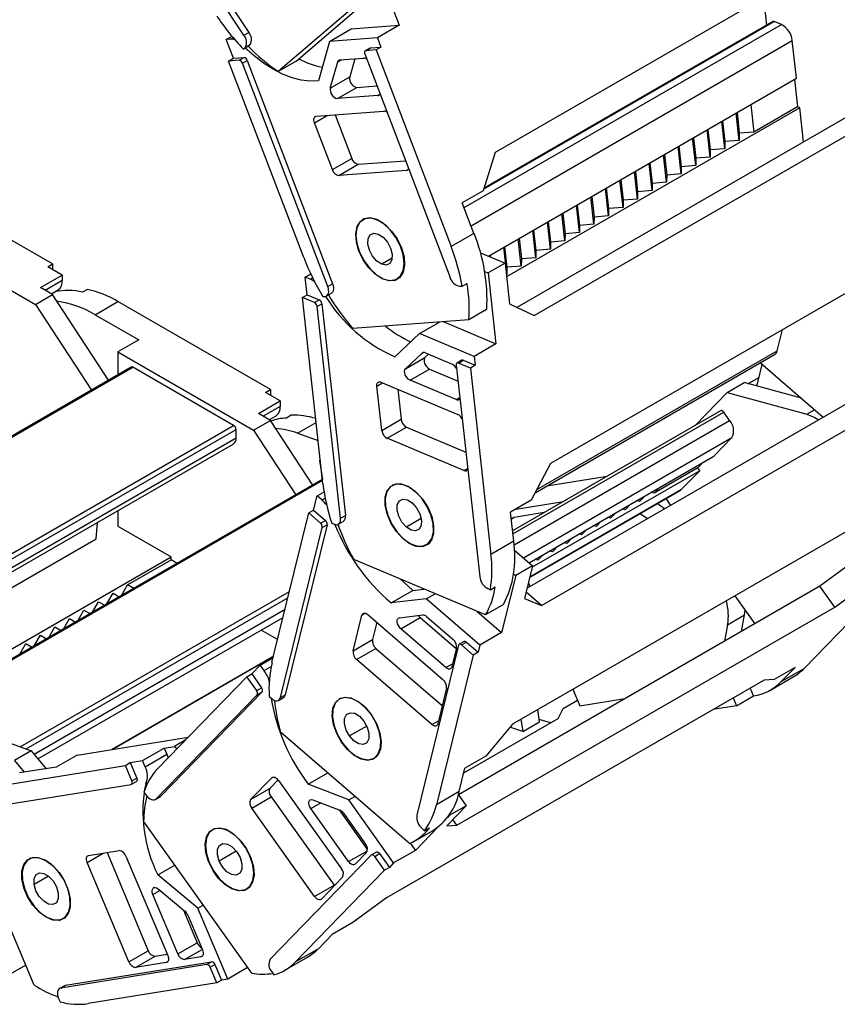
# Model space of a CAD drawing. Header units: millimetres. Extents: x 0 to 1537, y 0 to 1187.
# Tile 11 of 14: x 1322 to 1442, y 787 to 931. Entities that reach past the tile are written whole.
import ezdxf

# ---------------------------------------------------------------- set-up
doc = ezdxf.new("R2010")
doc.units = ezdxf.units.MM
doc.header["$LTSCALE"] = 5.5

msp = doc.modelspace()

# ---------------------------------------------------------------- linework, layer by layer
for p, q in [((1355.07, 928.39), (1335.34, 958.09)), ((1336.05, 958.5), (1355.78, 928.79)), ((1446.9, 943.08), (1391.75, 911.24)), ((1373.57, 940.8), (1377.74, 929.86)), ((1362.7, 924.62), (1374.87, 935.07)), ((1431.42, 929.88), (1430.98, 933.88)), ((1372.26, 933.56), (1360.08, 923.11)), ((1367.54, 927.49), (1370.73, 929.33)), ((1370.73, 929.33), (1377.74, 929.86)), ((1377.74, 929.86), (1374.56, 928.02)), ((1387.22, 903.2), (1433.55, 929.95)), ((1390.07, 905.89), (1432.5, 930.39)), ((1432.3, 930.39), (1390.11, 906.04)), ((1433.55, 929.95), (1432.5, 930.39)), ((1352.49, 927.76), (1353.31, 928.24)), ((1353.11, 927.81), (1353.49, 928.03)), ((1355.07, 928.39), (1355.78, 928.79)), ((1374.56, 928.02), (1367.54, 927.49)), ((1374.56, 928.02), (1375.08, 926.65)), ((1353.11, 927.81), (1352.49, 927.76)), ((1353.54, 925.03), (1352.49, 927.76)), ((1355.7, 926.78), (1354.99, 926.37)), ((1354.99, 926.37), (1355.23, 926.57)), ((1355.23, 926.57), (1355.94, 926.98)), ((1355.94, 926.98), (1355.7, 926.78)), ((1367.54, 927.49), (1365.94, 921.75)), ((1373.47, 926.51), (1372.76, 926.1)), ((1372.84, 926.13), (1373.54, 926.54)), ((1373.54, 926.54), (1375.08, 926.65)), ((1375.08, 926.65), (1374.38, 926.24)), ((1388.23, 900.55), (1435.14, 927.63)), ((1435.75, 922.1), (1435.14, 927.63)), ((1352.83, 924.62), (1353.54, 925.03)), ((1353.54, 925.03), (1355.08, 925.14)), ((1354.37, 924.74), (1355.08, 925.14)), ((1369.09, 924.79), (1372.53, 925.05)), ((1372.7, 925.65), (1385.16, 893.01)), ((1374.38, 926.24), (1372.84, 926.13)), ((1374.38, 926.24), (1385.33, 897.52)), ((1354.37, 924.74), (1352.83, 924.62)), ((1363.79, 895.9), (1352.83, 924.62)), ((1354.85, 924.3), (1355.56, 924.71)), ((1367.31, 891.66), (1354.85, 924.3)), ((1355.56, 924.71), (1368.01, 892.07)), ((1362.7, 924.62), (1360.08, 923.11)), ((1367.68, 920.66), (1368.76, 924.49)), ((1368.76, 924.49), (1369.3, 924.81)), ((1371.26, 924.96), (1370.51, 922.29)), ((1367.68, 920.66), (1370.51, 922.29)), ((1368.71, 919.14), (1371.54, 920.77)), ((1371.54, 920.77), (1374.48, 920.99)), ((1390.76, 896.13), (1435.75, 922.1)), ((1435.44, 921.92), (1435.88, 917.93)), ((1374.61, 919.58), (1368.71, 919.14)), ((1374.61, 919.58), (1374.88, 919.74)), ((1449.93, 920.39), (1394.92, 888.63)), ((1397.44, 887.43), (1452.59, 919.27)), ((1429.07, 918.24), (1429.51, 914.25)), ((1435.88, 917.93), (1429.51, 914.25)), ((1436.23, 917.78), (1435.88, 917.93)), ((1365.37, 915.6), (1367.24, 916.68)), ((1365.63, 916.56), (1375.48, 917.3)), ((1368.37, 916.77), (1370.8, 910.4)), ((1436.23, 917.78), (1393.43, 893.07)), ((1427.39, 913.03), (1426.95, 917.02)), ((1427.07, 917.09), (1427.4, 914.08)), ((1436.78, 912.8), (1436.23, 917.78)), ((1367.98, 908.76), (1365.37, 915.6)), ((1425.27, 911.8), (1424.83, 915.8)), ((1424.95, 915.86), (1425.28, 912.86)), ((1423.15, 910.58), (1422.71, 914.57)), ((1422.83, 914.64), (1423.16, 911.63)), ((1427.4, 914.08), (1427.39, 913.03)), ((1429.51, 914.25), (1427.4, 914.08)), ((1418.91, 908.13), (1418.47, 912.12)), ((1418.59, 912.19), (1418.92, 909.18)), ((1421.03, 909.35), (1420.59, 913.35)), ((1420.71, 913.41), (1421.04, 910.41)), ((1425.28, 912.86), (1425.27, 911.8)), ((1427.39, 913.03), (1425.28, 912.86)), ((1391.75, 911.24), (1389.99, 905.67)), ((1416.79, 906.9), (1416.35, 910.9)), ((1416.46, 910.97), (1416.8, 907.96)), ((1423.16, 911.63), (1423.15, 910.58)), ((1425.27, 911.8), (1423.16, 911.63)), ((1367.98, 908.76), (1370.8, 910.4)), ((1368.94, 907.9), (1371.77, 909.53)), ((1371.77, 909.53), (1378.66, 910.05)), ((1414.67, 905.68), (1414.22, 909.67)), ((1414.34, 909.74), (1414.67, 906.73)), ((1418.92, 909.18), (1418.91, 908.13)), ((1421.03, 909.35), (1418.92, 909.18)), ((1421.04, 910.41), (1421.03, 909.35)), ((1423.15, 910.58), (1421.04, 910.41)), ((1327.12, 894.98), (1304.84, 907.84)), ((1378.79, 908.64), (1368.94, 907.9)), ((1378.79, 908.64), (1379.06, 908.8)), ((1412.54, 904.45), (1412.1, 908.45)), ((1412.22, 908.52), (1412.55, 905.51)), ((1416.8, 907.96), (1416.79, 906.9)), ((1418.91, 908.13), (1416.8, 907.96)), ((1410.42, 903.23), (1409.98, 907.22)), ((1410.1, 907.29), (1410.43, 904.28)), ((1416.79, 906.9), (1414.67, 906.73)), ((1414.67, 906.73), (1414.67, 905.68)), ((1389.99, 905.67), (1386.95, 903.91)), ((1408.3, 902.01), (1407.86, 906)), ((1407.98, 906.07), (1408.31, 903.06)), ((1412.55, 905.51), (1412.54, 904.45)), ((1414.67, 905.68), (1412.55, 905.51)), ((1388.66, 899.44), (1386.95, 903.91)), ((1404.06, 899.56), (1403.62, 903.55)), ((1403.74, 903.62), (1404.07, 900.61)), ((1406.18, 900.78), (1405.74, 904.77)), ((1405.86, 904.84), (1406.19, 901.83)), ((1410.43, 904.28), (1410.42, 903.23)), ((1412.54, 904.45), (1410.43, 904.28)), ((1401.94, 898.33), (1401.5, 902.32)), ((1401.61, 902.39), (1401.95, 899.39)), ((1408.3, 902.01), (1406.19, 901.83)), ((1408.31, 903.06), (1408.3, 902.01)), ((1410.42, 903.23), (1408.31, 903.06)), ((1372.58, 901.55), (1372.44, 901.46)), ((1374.46, 901.45), (1374.48, 901.46)), ((1399.82, 897.11), (1399.37, 901.1)), ((1399.49, 901.17), (1399.83, 898.16)), ((1404.07, 900.61), (1404.06, 899.56)), ((1406.18, 900.78), (1404.07, 900.61)), ((1406.19, 901.83), (1406.18, 900.78)), ((1304.84, 900.49), (1324.64, 889.06)), ((1388.66, 899.44), (1385.33, 897.52)), ((1397.69, 895.88), (1397.25, 899.88)), ((1397.37, 899.94), (1397.7, 896.94)), ((1401.95, 899.39), (1401.94, 898.33)), ((1404.06, 899.56), (1401.95, 899.39)), ((1395.57, 894.66), (1395.13, 898.65)), ((1395.25, 898.72), (1395.58, 895.71)), ((1399.83, 898.16), (1399.82, 897.11)), ((1454.98, 897.67), (1399.82, 865.83)), ((1401.94, 898.33), (1399.83, 898.16)), ((1371.87, 896.87), (1371.85, 896.86)), ((1389.59, 896.62), (1393.2, 895.1)), ((1391.01, 896.27), (1391.04, 896.01)), ((1393.45, 893.43), (1393.01, 897.43)), ((1393.13, 897.49), (1393.46, 894.49)), ((1397.7, 896.94), (1397.69, 895.88)), ((1399.82, 897.11), (1397.7, 896.94)), ((1326.41, 894.57), (1327.12, 894.98)), ((1327.12, 894.98), (1327.12, 894.17)), ((1376.72, 895.82), (1375.18, 894.93)), ((1393.2, 895.1), (1390.73, 893.67)), ((1390.9, 896.07), (1390.89, 896.2)), ((1393.2, 895.1), (1393.86, 889.14)), ((1395.58, 895.71), (1395.57, 894.66)), ((1397.69, 895.88), (1395.58, 895.71)), ((1325.35, 891.51), (1328.53, 893.35)), ((1328.53, 893.35), (1326.41, 894.57)), ((1328.53, 893.35), (1328.53, 892.53)), ((1364.03, 893.06), (1364.81, 893.51)), ((1390.21, 893.89), (1390.73, 893.67)), ((1390.73, 893.67), (1391.87, 883.3)), ((1393.45, 893.43), (1393.39, 893.43)), ((1393.46, 894.49), (1393.45, 893.43)), ((1395.57, 894.66), (1393.46, 894.49)), ((1328.53, 892.53), (1326.06, 891.1)), ((1364.31, 890.47), (1364.03, 893.06)), ((1364.73, 892.77), (1364.03, 893.06)), ((1364.73, 892.77), (1365.07, 892.96)), ((1367.31, 891.66), (1368.01, 892.07)), ((1377.43, 892.8), (1377.92, 893.08)), ((1386.93, 891.74), (1387.64, 892.14)), ((1324.64, 889.06), (1327.12, 890.49)), ((1327.12, 890.49), (1325.35, 891.51)), ((1326.95, 890.59), (1327.95, 891.17)), ((1326.95, 890.59), (1327.47, 890.89)), ((1335.28, 877.98), (1327.12, 890.49)), ((1332.21, 891.25), (1331.5, 890.84)), ((1363.61, 890.06), (1364.31, 890.47)), ((1364.31, 890.47), (1366.06, 889.73)), ((1367.13, 890.3), (1367.84, 890.7)), ((1386.6, 891.71), (1386.93, 891.74)), ((1324.64, 889.06), (1332.8, 876.55)), ((1333.34, 887.55), (1336.66, 889.47)), ((1358.94, 876.61), (1336.66, 889.47)), ((1365.36, 889.32), (1363.61, 890.06)), ((1366.61, 862.84), (1363.61, 890.06)), ((1365.36, 889.32), (1366.06, 889.73)), ((1365.76, 888.74), (1366.46, 889.15)), ((1366.46, 889.15), (1369.88, 858.22)), ((1366.58, 890.2), (1366.9, 890.23)), ((1393.86, 889.14), (1397.44, 887.43)), ((1369.17, 857.81), (1365.76, 888.74)), ((1390.51, 888.33), (1387.9, 886.82)), ((1333.34, 887.55), (1339.7, 883.88)), ((1387.9, 886.82), (1370.99, 885.54)), ((1380.7, 884.82), (1383.61, 886.49)), ((1384.17, 886.54), (1391.87, 883.3)), ((1380.7, 884.82), (1377.08, 881.41)), ((1388.69, 881.46), (1380.7, 884.82)), ((1432.93, 882.27), (1433.7, 885.38)), ((1339.7, 883.88), (1336.66, 882.12)), ((1391.87, 883.3), (1388.69, 881.46)), ((1336.66, 882.12), (1336.66, 878.78)), ((1336.66, 882.12), (1356.46, 870.69)), ((1378.67, 879.66), (1381.09, 881.94)), ((1381.09, 881.94), (1381.23, 882.02)), ((1381.56, 881.99), (1385.47, 880.34)), ((1397.84, 862.01), (1432.93, 882.27)), ((1378.67, 879.66), (1381.5, 881.3)), ((1382.03, 881.79), (1381.5, 881.3)), ((1386.88, 880.9), (1386.17, 880.5)), ((1386.38, 880.5), (1387.08, 880.9)), ((1388.13, 879.76), (1386.38, 880.5)), ((1387.08, 880.9), (1388.83, 880.17)), ((1388.69, 881.46), (1388.83, 880.17)), ((1397.6, 861.54), (1432.56, 881.72)), ((1430.48, 880.52), (1439.66, 872.58)), ((1338.6, 879.9), (1278.04, 844.94)), ((1278.18, 844.85), (1338.85, 879.88)), ((1353.56, 871.39), (1338.85, 879.88)), ((1379.33, 877.98), (1382.16, 879.61)), ((1382.16, 879.61), (1386.33, 877.86)), ((1386.07, 880.21), (1389.49, 849.27)), ((1388.83, 880.17), (1388.13, 879.76)), ((1388.13, 879.76), (1391.13, 852.54)), ((1451.07, 879.17), (1396.42, 847.62)), ((1430.09, 877.67), (1430.73, 880.3)), ((1374.47, 877.14), (1375.3, 877.61)), ((1375.08, 877.71), (1386.29, 873)), ((1386.05, 875.16), (1379.33, 877.98)), ((1425.64, 876.2), (1428.11, 877.63)), ((1436.47, 875.34), (1428.11, 877.63)), ((1428.66, 877.48), (1430.27, 878.4)), ((1429.98, 877.19), (1430.09, 877.67)), ((1430.27, 878.4), (1430.27, 878.4)), ((1358.23, 876.2), (1358.94, 876.61)), ((1360.35, 874.98), (1358.23, 876.2)), ((1358.94, 876.61), (1358.94, 875.8)), ((1375.19, 870.65), (1374.47, 877.14)), ((1377.53, 876.68), (1378.01, 872.29)), ((1398.53, 845.08), (1453.68, 876.92)), ((1420.95, 871.37), (1425.64, 876.2)), ((1425.64, 876.2), (1437.27, 873.02)), ((1357.17, 873.14), (1360.35, 874.98)), ((1360.35, 874.98), (1360.35, 874.16)), ((1386.05, 875.16), (1386.6, 875.48)), ((1360.35, 874.16), (1357.87, 872.73)), ((1424.68, 873.52), (1394.29, 855.98)), ((1394.34, 855.52), (1425.13, 873.3)), ((1425.99, 872.09), (1425.13, 873.3)), ((1437.27, 873.02), (1438.4, 873.67)), ((1356.46, 870.69), (1358.94, 872.12)), ((1358.94, 872.12), (1357.17, 873.14)), ((1358.77, 872.22), (1359.77, 872.8)), ((1365.11, 862.65), (1358.94, 872.12)), ((1361.96, 872.87), (1361.26, 872.46)), ((1362.88, 870.25), (1365.62, 871.82)), ((1375.19, 870.65), (1378.01, 872.29)), ((1394.51, 853.91), (1425.99, 872.09)), ((1292.89, 836.36), (1353.56, 871.39)), ((1293.6, 835.96), (1353.92, 870.78)), ((1353.92, 869.55), (1353.92, 870.78)), ((1356.46, 870.69), (1362.64, 861.22)), ((1375.98, 869.5), (1378.81, 871.13)), ((1378.81, 871.13), (1387.48, 867.49)), ((1294.66, 835.34), (1353.92, 869.55)), ((1362.88, 870.25), (1365.91, 869.17)), ((1387.19, 864.79), (1375.98, 869.5)), ((1395.87, 852.04), (1426.32, 869.62)), ((1423.68, 866.9), (1426.32, 869.62)), ((1295.11, 834.93), (1353.5, 868.63)), ((1366.22, 866.35), (1366.09, 866.27)), ((1366.09, 866.27), (1366.52, 863.46)), ((1366.09, 866.27), (1366.24, 866.22)), ((1396.7, 851.32), (1423.68, 866.9)), ((1422.14, 866.01), (1421.33, 865.17)), ((1387.19, 864.79), (1387.74, 865.11)), ((1399.82, 865.83), (1397.03, 860.45)), ((1421.62, 864.77), (1397.17, 850.66)), ((1421.33, 865.17), (1414.97, 861.5)), ((1418.98, 862.05), (1421.62, 864.77)), ((1421.62, 864.77), (1421.33, 865.17)), ((1366.54, 863.48), (1307.85, 829.6)), ((1307.96, 829.56), (1366.55, 863.38)), ((1408.09, 863.94), (1399.3, 862.52)), ((1376.84, 862.69), (1376.71, 862.61)), ((1380.06, 861.75), (1380.08, 861.76)), ((1396.82, 849.26), (1418.98, 862.05)), ((1396.82, 849.22), (1418.83, 861.93)), ((1415.77, 862.33), (1414.97, 861.5)), ((1418.83, 861.93), (1418.98, 862.05)), ((1365.24, 859), (1365.75, 861.08)), ((1365.75, 861.08), (1366.77, 861.66)), ((1366.44, 860.49), (1365.75, 861.08)), ((1366.44, 860.49), (1366.93, 860.77)), ((1397.03, 860.45), (1393.99, 858.69)), ((1394.77, 859.14), (1401.72, 860.27)), ((1412.84, 860.28), (1412.43, 860.4)), ((1412.84, 860.28), (1413.65, 861.11)), ((1414.97, 861.5), (1414.55, 861.63)), ((1416.66, 860.68), (1417.36, 859.7)), ((1336.66, 858.91), (1336.66, 856.65)), ((1364.54, 858.59), (1365.24, 859)), ((1365.24, 859), (1366.96, 857.51)), ((1375.71, 859.74), (1375.69, 859.73)), ((1449.42, 859.57), (1394.26, 827.73)), ((1410.72, 859.05), (1410.31, 859.18)), ((1410.72, 859.05), (1411.53, 859.88)), ((1416.48, 859.2), (1415.41, 859.96)), ((1359.16, 836.73), (1364.54, 858.59)), ((1366.25, 857.11), (1364.54, 858.59)), ((1366.25, 857.11), (1366.96, 857.51)), ((1369.17, 857.81), (1369.88, 858.22)), ((1380.96, 857.77), (1378.78, 856.51)), ((1394.46, 854.46), (1393.99, 858.69)), ((1394.1, 857.69), (1394.53, 857.94)), ((1394.47, 857.92), (1394.1, 857.7)), ((1398.93, 858.65), (1394.53, 857.94)), ((1406.48, 856.6), (1407.29, 857.43)), ((1408.6, 857.83), (1408.19, 857.96)), ((1408.6, 857.83), (1409.41, 858.66)), ((1412.94, 858.53), (1414, 857.77)), ((1333.48, 854.81), (1333.67, 857.19)), ((1336.66, 856.65), (1344.44, 852.16)), ((1360.4, 831.62), (1366.51, 856.46)), ((1367.22, 856.87), (1361.11, 832.03)), ((1366.51, 856.46), (1367.22, 856.87)), ((1367.89, 857.11), (1368.26, 856.95)), ((1368.87, 856.95), (1369.58, 857.36)), ((1404.36, 855.38), (1405.17, 856.21)), ((1406.48, 856.6), (1406.07, 856.73)), ((1296.18, 833.28), (1333.48, 854.81)), ((1402.24, 854.15), (1403.04, 854.99)), ((1404.36, 855.38), (1403.95, 855.51)), ((1381.71, 853.95), (1382.19, 854.23)), ((1394.46, 854.46), (1391.13, 852.54)), ((1394.56, 853.17), (1397.22, 850.87)), ((1400.12, 852.93), (1399.7, 853.06)), ((1400.12, 852.93), (1400.92, 853.76)), ((1402.24, 854.15), (1401.83, 854.28)), ((1306.31, 830.14), (1344.44, 852.16)), ((1338.08, 848.07), (1344.44, 851.75)), ((1344.44, 851.75), (1344.44, 852.16)), ((1345.33, 851.23), (1344.44, 851.75)), ((1390.35, 843.69), (1371.1, 851.77)), ((1397.99, 851.7), (1397.58, 851.83)), ((1397.99, 851.7), (1398.8, 852.54)), ((1397.22, 850.87), (1394.75, 849.44)), ((1397.22, 850.87), (1396.04, 846.08)), ((1444.02, 851.47), (1439.14, 847.89)), ((1394.75, 849.44), (1392.7, 841.12)), ((1394.44, 849.71), (1394.75, 849.44)), ((1436.85, 835.87), (1449.84, 849.26)), ((1337.18, 846.53), (1338.08, 848.07)), ((1338.97, 847.56), (1338.08, 848.07)), ((1379.74, 847.27), (1381.35, 847.46)), ((1439.14, 847.89), (1386.38, 817.43)), ((1390.68, 847.54), (1391.06, 847.38)), ((1391.06, 847.38), (1391.77, 847.79)), ((1396.6, 848.33), (1396.8, 847.84)), ((1441.33, 844.82), (1439.14, 847.89)), ((1441.33, 844.82), (1446.2, 848.4)), ((1322.4, 824.43), (1361.72, 847.13)), ((1323.26, 824.13), (1361.49, 846.2)), ((1335.06, 845.3), (1335.95, 846.85)), ((1335.95, 846.85), (1336.85, 846.33)), ((1376.56, 845.44), (1379.74, 847.27)), ((1381.69, 846.04), (1376.56, 845.44)), ((1381.69, 846.04), (1382.98, 846.78)), ((1389.52, 839.28), (1381.69, 846.04)), ((1396.04, 846.08), (1398.53, 845.08)), ((1398.53, 845.08), (1396.27, 847.02)), ((1426.76, 846.48), (1429.66, 842.41)), ((1324.43, 823.36), (1361.08, 844.52)), ((1332.94, 844.08), (1333.83, 845.63)), ((1333.83, 845.63), (1334.73, 845.11)), ((1386.17, 812.98), (1441.33, 844.82)), ((1392.96, 845.2), (1390.35, 843.69)), ((1324.99, 822.68), (1360.79, 843.34)), ((1328.7, 841.63), (1329.59, 843.18)), ((1329.59, 843.18), (1330.48, 842.66)), ((1330.82, 842.85), (1331.71, 844.4)), ((1331.71, 844.4), (1332.61, 843.89)), ((1371.01, 838.45), (1372.29, 843.65)), ((1372.29, 843.65), (1372.8, 843.95)), ((1373.14, 843.75), (1384.12, 834.26)), ((1377.78, 843.29), (1381.21, 843.69)), ((1377.97, 841.68), (1380.8, 843.32)), ((1380.8, 843.32), (1386.06, 838.77)), ((1381.74, 843.48), (1385.57, 840.16)), ((1389.14, 844.19), (1392.7, 841.12)), ((1425.7, 842.27), (1428.17, 843.7)), ((1427.7, 841.28), (1428.17, 843.7)), ((1428.17, 843.7), (1428.26, 844.37)), ((1326.58, 840.4), (1327.47, 841.95)), ((1327.47, 841.95), (1328.36, 841.44)), ((1374.46, 842.62), (1373.84, 840.08)), ((1384.55, 836), (1377.97, 841.68)), ((1425.7, 842.27), (1425.22, 839.85)), ((1324.45, 839.18), (1325.35, 840.73)), ((1325.35, 840.73), (1326.24, 840.21)), ((1359.99, 840.08), (1357.56, 841.48)), ((1392.7, 841.12), (1389.52, 839.28)), ((1322.33, 837.95), (1323.23, 839.5)), ((1323.23, 839.5), (1324.12, 838.99)), ((1371.01, 838.45), (1373.84, 840.08)), ((1371.52, 837.16), (1374.35, 838.79)), ((1374.35, 838.79), (1384.02, 830.44)), ((1386.41, 839.26), (1380.3, 814.42)), ((1386.09, 838.88), (1385.41, 836.1)), ((1387.21, 839.81), (1386.5, 839.4)), ((1386.84, 839.31), (1387.55, 839.72)), ((1388.55, 837.83), (1386.84, 839.31)), ((1387.55, 839.72), (1389.26, 838.24)), ((1389.52, 839.28), (1389.26, 838.24)), ((1359.4, 837.67), (1335.78, 824.04)), ((1335.81, 824.04), (1359.39, 837.65)), ((1357.43, 836.36), (1359.34, 837.46)), ((1388.55, 837.83), (1383.18, 815.97)), ((1389.26, 838.24), (1388.55, 837.83)), ((1356.2, 835.08), (1357.43, 836.36)), ((1358.01, 835.55), (1357.43, 836.36)), ((1358.01, 835.55), (1359.03, 836.14)), ((1382.5, 827.67), (1371.52, 837.16)), ((1384.55, 836), (1385.52, 836.56)), ((1435.55, 836.03), (1432.51, 834.28)), ((1435.55, 836.03), (1433.53, 833.95)), ((1433.53, 833.95), (1436.85, 835.87)), ((1342.5, 821.28), (1355.49, 834.67)), ((1355.49, 834.67), (1356.2, 835.08)), ((1356.93, 832.65), (1355.49, 834.67)), ((1356.2, 835.08), (1357.63, 833.06)), ((1431.96, 832.72), (1435.29, 834.64)), ((1356.93, 832.65), (1357.63, 833.06)), ((1431.02, 834.18), (1375.86, 802.34)), ((1384.64, 832.98), (1383.36, 827.77)), ((1429.49, 831.85), (1429, 833.02)), ((1432.51, 834.28), (1431.02, 834.18)), ((1342.24, 816.81), (1357.01, 832.04)), ((1357.71, 832.45), (1342.95, 817.22)), ((1357.01, 832.04), (1357.71, 832.45)), ((1358.75, 831.78), (1359.12, 831.47)), ((1360.12, 831.21), (1360.83, 831.62)), ((1360.4, 831.62), (1361.11, 832.03)), ((1369.19, 831.52), (1369.03, 831.42)), ((1403.11, 832.83), (1404.12, 830.41)), ((1426.52, 831.59), (1427.01, 830.43)), ((1427.01, 830.43), (1429.49, 831.85)), ((1304.58, 830.76), (1324.02, 823.86)), ((1368.1, 830.06), (1368.07, 830.05)), ((1386.39, 817.45), (1410.67, 831.47)), ((1401.68, 830.02), (1403.78, 831.23)), ((1404.12, 830.41), (1410.67, 831.47)), ((1410.68, 831.45), (1410.67, 831.47)), ((1427.01, 830.43), (1423.53, 829.86)), ((1373.59, 829.22), (1373.6, 829.23)), ((1398.24, 828.06), (1397.97, 829.87)), ((1400.94, 828.57), (1401.68, 830.02)), ((1372.99, 827.46), (1370.48, 826.01)), ((1382.5, 827.67), (1383.47, 828.23)), ((1387.18, 820.63), (1400.94, 828.57)), ((1394.26, 827.73), (1390.38, 823.04)), ((1395.77, 826.64), (1393.91, 827.3)), ((1395.5, 828.44), (1395.77, 826.64)), ((1395.77, 826.64), (1398.24, 828.06)), ((1330.71, 823.22), (1346.92, 825.84)), ((1379.26, 810.28), (1360.41, 826.57)), ((1343.43, 824.25), (1344.91, 824.49)), ((1346.5, 825.4), (1344.91, 824.49)), ((1344.91, 824.49), (1345.33, 824.19)), ((1324.02, 823.86), (1321.54, 822.43)), ((1324.02, 823.86), (1326.19, 821.23)), ((1330.71, 823.22), (1327.67, 821.46)), ((1340.24, 822.41), (1343.43, 824.25)), ((1340.62, 821.5), (1343.81, 823.34)), ((1343.43, 824.25), (1343.81, 823.34)), ((1374.03, 822.76), (1374.49, 823.03)), ((1390.38, 823.04), (1387.34, 821.29)), ((1318.99, 818.68), (1337.75, 821.71)), ((1321.54, 822.43), (1322.97, 820.7)), ((1327.67, 821.46), (1322.31, 820.6)), ((1337.75, 821.71), (1338.46, 822.12)), ((1338.7, 819.44), (1337.75, 821.71)), ((1338.46, 822.12), (1340.24, 822.41)), ((1338.46, 822.12), (1339.41, 819.85)), ((1340.62, 821.5), (1340.24, 822.41)), ((1359.13, 819.9), (1359.29, 820)), ((1364.46, 818.95), (1367.32, 820.6)), ((1386.5, 817.89), (1387.34, 821.29)), ((1317.27, 815.49), (1338.59, 818.94)), ((1338.65, 818.96), (1339.36, 819.37)), ((1338.7, 819.44), (1339.41, 819.85)), ((1340.72, 819.01), (1341.04, 819.2)), ((1356.04, 816.71), (1359.13, 819.9)), ((1360.07, 819.59), (1358.86, 818.35)), ((1360.11, 819.52), (1369.31, 806.6)), ((1370.37, 816.66), (1364.46, 818.95)), ((1340.46, 817.82), (1340.76, 817.39)), ((1342.13, 816.73), (1342.84, 817.13)), ((1342.24, 816.81), (1342.95, 817.22)), ((1342.95, 817.22), (1342.84, 817.13)), ((1356.04, 816.71), (1358.86, 818.35)), ((1356.2, 815.48), (1359.03, 817.11)), ((1359.03, 817.11), (1368.22, 804.19)), ((1370.37, 816.66), (1371.28, 817.18)), ((1386.5, 817.89), (1383.18, 815.97)), ((1386.38, 817.42), (1387.52, 815.82)), ((1364.83, 815.4), (1366.29, 816.25)), ((1365.13, 816.7), (1369.08, 815.17)), ((1376.92, 807.45), (1370.37, 816.66)), ((1387.52, 815.82), (1384.68, 812.88)), ((1387.52, 815.82), (1385.05, 814.39)), ((1324.45, 789.58), (1313.98, 814.51)), ((1365.39, 802.56), (1356.2, 815.48)), ((1370.34, 807.66), (1364.83, 815.4)), ((1368.95, 815.22), (1373.11, 809.38)), ((1369.6, 814.72), (1372.81, 810.21)), ((1385.05, 814.39), (1384.79, 814.12)), ((1385.02, 814.44), (1385.05, 814.39)), ((1356.2, 791.35), (1340.42, 813.54)), ((1384.68, 812.88), (1386.17, 812.98)), ((1386.17, 812.98), (1385.58, 813.81)), ((1350.17, 812.09), (1350.07, 812.03)), ((1350.7, 812.45), (1350.48, 812.32)), ((1379.98, 810.64), (1382.59, 812.16)), ((1383.45, 812.74), (1380.1, 809.29)), ((1381.08, 812.49), (1381.44, 812.17)), ((1381.44, 812.17), (1382.15, 812.58)), ((1379.36, 810.33), (1380.1, 809.29)), ((1332.18, 807.53), (1334.51, 808.88)), ((1332.39, 808.54), (1336.86, 809.26)), ((1335.09, 808.97), (1341.1, 794.64)), ((1353.95, 809.18), (1351.46, 807.74)), ((1355.95, 808.47), (1355.97, 808.47)), ((1373.66, 808.61), (1358.9, 793.39)), ((1370.34, 807.66), (1373.1, 809.25)), ((1372.97, 808.98), (1371.32, 807.28)), ((1374.41, 809.05), (1373.7, 808.64)), ((1374.16, 808.42), (1374.87, 808.83)), ((1374.87, 808.83), (1376.3, 806.81)), ((1380.1, 809.29), (1376.92, 807.45)), ((1323.97, 808.17), (1323.69, 808.01)), ((1338.28, 793.01), (1332.18, 807.53)), ((1337.84, 808.45), (1343.93, 793.92)), ((1342.49, 805.7), (1344.98, 807.13)), ((1375.59, 806.4), (1374.16, 808.42)), ((1376.92, 807.45), (1376.3, 806.81)), ((1348.34, 800.84), (1342.49, 805.7)), ((1375.59, 806.4), (1362.61, 793.01)), ((1376.3, 806.81), (1375.59, 806.4)), ((1326.53, 805.53), (1324.42, 804.31)), ((1365.39, 802.56), (1368.22, 804.19)), ((1369.47, 805.36), (1366.38, 802.17)), ((1368.22, 804.19), (1368.27, 804.12)), ((1341.77, 802.87), (1342.78, 803.45)), ((1345.42, 794.16), (1341.77, 802.87)), ((1342.52, 803.67), (1346.42, 800.43)), ((1355.48, 803.66), (1355.9, 803.9)), ((1329.66, 802.45), (1329.67, 802.45)), ((1348.34, 800.84), (1349.13, 801.29)), ((1375.86, 802.34), (1370.99, 798.76)), ((1346.25, 800.57), (1348.25, 795.8)), ((1352.69, 790.49), (1348.34, 800.84)), ((1328.1, 799.07), (1328.29, 799.18)), ((1328.69, 799.35), (1329.06, 799.56)), ((1346.87, 799.81), (1349, 794.74)), ((1370.99, 798.76), (1367.95, 797.01)), ((1365.93, 794.92), (1367.95, 797.01)), ((1345.42, 794.16), (1348.25, 795.8)), ((1338.28, 793.01), (1341.1, 794.64)), ((1342.08, 793.83), (1343.85, 794.12)), ((1346.4, 793.35), (1348.96, 794.83)), ((1365.93, 794.92), (1362.61, 793.01)), ((1329.03, 789.58), (1350.35, 793.02)), ((1339.25, 792.2), (1342.08, 793.83)), ((1343.72, 792.92), (1339.25, 792.2)), ((1343.72, 792.92), (1343.93, 793.04)), ((1348.78, 793.74), (1346.4, 793.35)), ((1348.78, 793.74), (1349, 793.86)), ((1349.65, 792.61), (1350.35, 793.02)), ((1361.04, 791.78), (1364.36, 793.7)), ((1323.22, 792.52), (1320.26, 790.81)), ((1349.65, 792.61), (1328.32, 789.17)), ((1350.14, 792.21), (1350.84, 792.62)), ((1351.09, 789.94), (1350.14, 792.21)), ((1350.84, 792.62), (1351.8, 790.35)), ((1355.61, 792.18), (1352.69, 790.49)), ((1359.15, 791.54), (1359.45, 791.11)), ((1351.09, 789.94), (1332.33, 786.91)), ((1351.8, 790.35), (1351.09, 789.94)), ((1352.69, 790.49), (1351.8, 790.35)), ((1328.85, 789.51), (1328.15, 789.11)), ((1328.32, 789.17), (1329.03, 789.58)), ((1328, 787.66), (1328.21, 787.18))]:
    msp.add_line(p, q)
at = {"flags": 128}
for points in [[(1365.94, 921.75), (1364.71, 921.7), (1363.42, 921.84), (1362.09, 922.18), (1360.71, 922.7), (1359.32, 923.42), (1357.93, 924.3), (1356.56, 925.36), (1355.22, 926.56)], [(1373.47, 926.51), (1373.49, 926.52), (1373.54, 926.54)], [(1372.84, 926.13), (1372.78, 926.11), (1372.73, 926.08), (1372.7, 926.04), (1372.67, 925.98), (1372.66, 925.91), (1372.66, 925.82), (1372.68, 925.74), (1372.7, 925.65)], [(1365.37, 915.6), (1365.31, 915.78), (1365.28, 915.96), (1365.28, 916.12), (1365.3, 916.26), (1365.35, 916.38), (1365.43, 916.47), (1365.52, 916.53), (1365.63, 916.56)], [(1374.46, 901.45), (1373.49, 901.69), (1372.64, 901.56), (1371.97, 901.07), (1371.55, 900.26), (1371.4, 899.2), (1371.54, 897.97), (1371.95, 896.67), (1372.6, 895.41), (1373.44, 894.29), (1374.41, 893.4), (1375.41, 892.81)], [(1371.85, 896.86), (1371.48, 898.17), (1371.4, 899.39), (1371.6, 900.42), (1372.07, 901.19), (1372.78, 901.62), (1373.66, 901.69), (1374.65, 901.38), (1375.67, 900.73), (1376.63, 899.78), (1377.45, 898.62), (1378.07, 897.33)], [(1375.41, 892.81), (1376.38, 892.57), (1377.23, 892.7), (1377.89, 893.19), (1378.32, 894), (1378.47, 895.06), (1378.33, 896.29), (1377.92, 897.59), (1377.27, 898.85), (1376.43, 899.97), (1375.46, 900.86), (1374.46, 901.45)], [(1375.18, 894.93), (1374.48, 895.38), (1373.84, 896.1), (1373.38, 896.98), (1373.15, 897.88), (1373.19, 898.67), (1373.5, 899.22), (1374.03, 899.45), (1374.69, 899.33)], [(1374.69, 899.33), (1375.39, 898.88), (1376.03, 898.16), (1376.49, 897.28), (1376.72, 896.38), (1376.68, 895.59), (1376.37, 895.04), (1375.84, 894.81), (1375.18, 894.93)], [(1378.07, 897.33), (1378.44, 896.03), (1378.53, 894.81), (1378.32, 893.77), (1377.85, 893.01), (1377.14, 892.57), (1376.26, 892.51), (1375.27, 892.81), (1374.25, 893.47), (1373.3, 894.41), (1372.47, 895.58), (1371.85, 896.86)], [(1368.01, 892.07), (1368.1, 891.8), (1368.14, 891.54), (1368.15, 891.3), (1368.11, 891.09), (1368.04, 890.9), (1367.92, 890.77), (1367.84, 890.7)], [(1366.9, 890.23), (1367.07, 890.27), (1367.22, 890.36), (1367.33, 890.5), (1367.4, 890.68), (1367.44, 890.89), (1367.43, 891.14), (1367.39, 891.4), (1367.31, 891.66)], [(1381.5, 881.3), (1381.4, 881.14), (1381.36, 880.93), (1381.38, 880.68), (1381.45, 880.42), (1381.58, 880.16), (1381.75, 879.92), (1381.95, 879.73), (1382.16, 879.61)], [(1386.38, 880.5), (1386.31, 880.52), (1386.25, 880.52), (1386.19, 880.5), (1386.14, 880.47), (1386.11, 880.43), (1386.08, 880.36), (1386.07, 880.29), (1386.07, 880.21)], [(1379.33, 877.98), (1379.12, 878.1), (1378.93, 878.29), (1378.75, 878.52), (1378.63, 878.78), (1378.55, 879.05), (1378.53, 879.3), (1378.57, 879.51), (1378.67, 879.66)], [(1374.47, 877.14), (1374.47, 877.3), (1374.49, 877.44), (1374.54, 877.57), (1374.61, 877.66), (1374.7, 877.72), (1374.82, 877.75), (1374.94, 877.75), (1375.08, 877.71)], [(1425.13, 873.3), (1425.07, 873.37), (1425.01, 873.44), (1424.94, 873.49), (1424.87, 873.52), (1424.8, 873.54), (1424.74, 873.54), (1424.68, 873.52), (1424.68, 873.52)], [(1437.27, 873.02), (1438.42, 872.56), (1439.02, 872.21)], [(1375.69, 859.73), (1375.7, 860.9), (1375.99, 861.85), (1376.55, 862.51), (1377.32, 862.83), (1378.25, 862.77), (1379.26, 862.35), (1380.26, 861.6), (1381.18, 860.57), (1381.95, 859.35), (1382.49, 858.05), (1382.77, 856.76)], [(1380.06, 861.75), (1379.06, 862.45), (1378.07, 862.8), (1377.18, 862.8), (1376.44, 862.42), (1375.94, 861.71), (1375.69, 860.72), (1375.74, 859.54), (1376.06, 858.25), (1376.64, 856.97), (1377.43, 855.79), (1378.36, 854.81)], [(1378.36, 854.81), (1379.36, 854.12), (1380.35, 853.76), (1381.25, 853.77), (1381.98, 854.14), (1382.49, 854.85), (1382.73, 855.84), (1382.69, 857.03), (1382.36, 858.31), (1381.78, 859.6), (1381, 860.78), (1380.06, 861.75)], [(1378.78, 856.51), (1378.14, 857.23), (1377.67, 858.1), (1377.43, 859), (1377.46, 859.79), (1377.76, 860.36), (1378.28, 860.6), (1378.94, 860.5), (1379.65, 860.05)], [(1382.77, 856.76), (1382.76, 855.59), (1382.47, 854.63), (1381.91, 853.97), (1381.14, 853.66), (1380.21, 853.71), (1379.2, 854.14), (1378.2, 854.89), (1377.28, 855.92), (1376.51, 857.13), (1375.97, 858.44), (1375.69, 859.73)], [(1379.65, 860.05), (1380.28, 859.34), (1380.76, 858.46), (1380.99, 857.56), (1380.96, 856.77), (1380.66, 856.21), (1380.14, 855.96), (1379.48, 856.07), (1378.78, 856.51)], [(1368.26, 856.95), (1368.47, 856.89), (1368.66, 856.88), (1368.82, 856.93), (1368.97, 857.02), (1369.07, 857.16), (1369.15, 857.34), (1369.18, 857.56), (1369.17, 857.81)], [(1394.53, 857.94), (1394.48, 857.92), (1394.47, 857.92)], [(1377.98, 848.88), (1378.4, 848.47), (1379.74, 847.27)], [(1372.29, 843.65), (1372.33, 843.78), (1372.41, 843.87), (1372.5, 843.94), (1372.61, 843.97), (1372.73, 843.97), (1372.87, 843.93), (1373.01, 843.86), (1373.14, 843.75)], [(1377.97, 841.68), (1377.78, 841.89), (1377.62, 842.13), (1377.5, 842.4), (1377.44, 842.66), (1377.44, 842.9), (1377.5, 843.09), (1377.62, 843.23), (1377.78, 843.29)], [(1380.54, 843.61), (1380.61, 843.52), (1380.8, 843.32)], [(1386.84, 839.31), (1386.77, 839.36), (1386.7, 839.4), (1386.63, 839.42), (1386.57, 839.42), (1386.52, 839.4), (1386.47, 839.37), (1386.43, 839.32), (1386.41, 839.26)], [(1385.41, 836.1), (1385.36, 835.98), (1385.29, 835.88), (1385.2, 835.81), (1385.09, 835.78), (1384.96, 835.79), (1384.83, 835.82), (1384.69, 835.9), (1384.55, 836)], [(1359.12, 831.47), (1359.32, 831.31), (1359.53, 831.2), (1359.73, 831.15), (1359.92, 831.14), (1360.09, 831.19), (1360.23, 831.29), (1360.33, 831.43), (1360.4, 831.62)], [(1373.59, 829.22), (1372.7, 830.27), (1371.71, 831.06), (1370.71, 831.54), (1369.77, 831.65), (1368.98, 831.39), (1368.39, 830.79), (1368.06, 829.88), (1368.01, 828.75), (1368.24, 827.49), (1368.74, 826.19), (1369.47, 824.97)], [(1368.07, 830.05), (1368.45, 830.91), (1369.09, 831.47), (1369.92, 831.66), (1370.88, 831.49), (1371.9, 830.95), (1372.88, 830.1), (1373.76, 829), (1374.46, 827.74), (1374.92, 826.43), (1375.1, 825.17), (1375, 824.06)], [(1375, 824.06), (1374.62, 823.19), (1373.99, 822.64), (1373.15, 822.44), (1372.19, 822.62), (1371.18, 823.16), (1370.19, 824.01), (1369.31, 825.11), (1368.62, 826.37), (1368.16, 827.68), (1367.97, 828.94), (1368.07, 830.05)], [(1369.47, 824.97), (1370.36, 823.91), (1371.35, 823.12), (1372.35, 822.65), (1373.28, 822.53), (1374.08, 822.79), (1374.66, 823.4), (1375, 824.3), (1375.05, 825.43), (1374.82, 826.7), (1374.32, 827.99), (1373.59, 829.22)], [(1370.48, 826.01), (1370, 826.88), (1369.75, 827.78), (1369.77, 828.58), (1370.06, 829.15), (1370.58, 829.41), (1371.24, 829.32), (1371.94, 828.88), (1372.58, 828.18)], [(1372.58, 828.18), (1373.06, 827.31), (1373.31, 826.4), (1373.28, 825.6), (1372.99, 825.03), (1372.48, 824.77), (1371.82, 824.87), (1371.12, 825.3), (1370.48, 826.01)], [(1383.36, 827.77), (1383.31, 827.65), (1383.24, 827.55), (1383.15, 827.49), (1383.04, 827.45), (1382.91, 827.46), (1382.78, 827.5), (1382.64, 827.57), (1382.5, 827.67)], [(1399.86, 827.95), (1399.14, 828.12), (1398.19, 828.41)], [(1343.81, 823.34), (1343.95, 822.98), (1344, 822.82)], [(1359.13, 819.9), (1359.22, 819.97), (1359.33, 820), (1359.45, 820), (1359.59, 819.97), (1359.73, 819.9), (1359.86, 819.8), (1359.99, 819.67), (1360.11, 819.52)], [(1338.59, 818.94), (1338.65, 818.96), (1338.69, 818.99), (1338.73, 819.04), (1338.75, 819.11), (1338.76, 819.18), (1338.75, 819.26), (1338.73, 819.35), (1338.7, 819.44)], [(1339.41, 819.85), (1339.44, 819.76), (1339.46, 819.67), (1339.46, 819.59), (1339.46, 819.52), (1339.44, 819.45), (1339.4, 819.4), (1339.36, 819.37)], [(1340.76, 817.39), (1340.94, 817.16), (1341.14, 816.97), (1341.35, 816.82), (1341.55, 816.72), (1341.76, 816.66), (1341.94, 816.66), (1342.11, 816.71), (1342.24, 816.81)], [(1364.83, 815.4), (1364.68, 815.66), (1364.58, 815.92), (1364.54, 816.18), (1364.55, 816.41), (1364.63, 816.59), (1364.76, 816.7), (1364.93, 816.74), (1365.13, 816.7)], [(1355.87, 803.87), (1355.17, 803.43), (1354.29, 803.36), (1353.3, 803.66), (1352.28, 804.31), (1351.32, 805.25), (1350.5, 806.41), (1349.87, 807.69), (1349.5, 809), (1349.41, 810.22), (1349.6, 811.26), (1350.07, 812.03)], [(1355.95, 808.47), (1355.3, 809.73), (1354.45, 810.85), (1353.49, 811.73), (1352.48, 812.32), (1351.51, 812.55), (1350.67, 812.41), (1350.01, 811.92), (1349.59, 811.1), (1349.44, 810.04), (1349.58, 808.8), (1350, 807.51)], [(1350.07, 812.03), (1350.78, 812.47), (1351.66, 812.55), (1352.65, 812.25), (1353.66, 811.6), (1354.62, 810.66), (1355.45, 809.5), (1356.07, 808.21), (1356.45, 806.91), (1356.54, 805.68), (1356.34, 804.64), (1355.87, 803.87)], [(1351.46, 807.74), (1351.2, 808.65), (1351.22, 809.45), (1351.5, 810.03), (1352, 810.3), (1352.66, 810.22), (1353.36, 809.8), (1354.01, 809.1), (1354.5, 808.23)], [(1332.18, 807.53), (1332.11, 807.71), (1332.08, 807.89), (1332.07, 808.05), (1332.08, 808.2), (1332.13, 808.33), (1332.19, 808.43), (1332.28, 808.5), (1332.39, 808.54)], [(1350, 807.51), (1350.66, 806.25), (1351.5, 805.13), (1352.47, 804.24), (1353.47, 803.66), (1354.44, 803.43), (1355.29, 803.56), (1355.95, 804.06), (1356.37, 804.87), (1356.51, 805.94), (1356.37, 807.17), (1355.95, 808.47)], [(1374.16, 808.42), (1374.1, 808.5), (1374.03, 808.56), (1373.96, 808.61), (1373.89, 808.65), (1373.83, 808.66), (1373.77, 808.66), (1373.71, 808.65), (1373.66, 808.61)], [(1374.41, 809.05), (1374.42, 809.06), (1374.47, 809.07), (1374.53, 809.07), (1374.6, 809.05), (1374.67, 809.02), (1374.74, 808.97), (1374.81, 808.9), (1374.87, 808.83)], [(1328.1, 799.07), (1327.17, 799.12), (1326.17, 799.54), (1325.16, 800.29), (1324.24, 801.31), (1323.47, 802.52), (1322.92, 803.83), (1322.64, 805.12), (1322.64, 806.29), (1322.93, 807.25), (1323.48, 807.92), (1324.25, 808.24)], [(1329.66, 802.45), (1329.33, 803.73), (1328.75, 805.02), (1327.96, 806.19), (1327.02, 807.16), (1326.02, 807.85), (1325.03, 808.2), (1324.14, 808.19), (1323.41, 807.81), (1322.91, 807.09), (1322.67, 806.1), (1322.72, 804.91)], [(1324.25, 808.24), (1325.17, 808.19), (1326.18, 807.77), (1327.19, 807.02), (1328.11, 806), (1328.88, 804.79), (1329.42, 803.48), (1329.71, 802.19), (1329.71, 801.02), (1329.42, 800.06), (1328.87, 799.39), (1328.1, 799.07)], [(1354.5, 808.23), (1354.75, 807.33), (1354.74, 806.52), (1354.46, 805.94), (1353.95, 805.67), (1353.29, 805.75), (1352.59, 806.18), (1351.94, 806.87), (1351.46, 807.74)], [(1371.32, 807.28), (1371.23, 807.21), (1371.12, 807.18), (1371, 807.18), (1370.86, 807.21), (1370.73, 807.28), (1370.59, 807.38), (1370.46, 807.51), (1370.34, 807.66)], [(1324.42, 804.31), (1324.42, 805.12), (1324.69, 805.71), (1325.2, 805.99), (1325.85, 805.92), (1326.55, 805.51), (1327.2, 804.82), (1327.69, 803.96), (1327.96, 803.05)], [(1322.72, 804.91), (1323.05, 803.62), (1323.63, 802.34), (1324.42, 801.16), (1325.35, 800.19), (1326.36, 799.5), (1327.34, 799.15), (1328.24, 799.17), (1328.97, 799.55), (1329.47, 800.27), (1329.71, 801.26), (1329.66, 802.45)], [(1327.96, 803.05), (1327.95, 802.24), (1327.68, 801.65), (1327.18, 801.37), (1326.53, 801.44), (1325.83, 801.85), (1325.18, 802.54), (1324.68, 803.4), (1324.42, 804.31)], [(1341.77, 802.87), (1341.68, 803.13), (1341.66, 803.39), (1341.69, 803.6), (1341.79, 803.76), (1341.93, 803.86), (1342.11, 803.87), (1342.31, 803.81), (1342.52, 803.67)], [(1366.38, 802.17), (1366.28, 802.11), (1366.17, 802.07), (1366.05, 802.07), (1365.92, 802.11), (1365.78, 802.18), (1365.64, 802.28), (1365.51, 802.41), (1365.39, 802.56)], [(1349, 794.74), (1349.06, 794.56), (1349.1, 794.39), (1349.11, 794.22), (1349.09, 794.07), (1349.05, 793.94), (1348.98, 793.84), (1348.89, 793.77), (1348.78, 793.74)], [(1343.93, 793.92), (1344, 793.74), (1344.03, 793.57), (1344.05, 793.4), (1344.03, 793.25), (1343.99, 793.13), (1343.92, 793.03), (1343.83, 792.96), (1343.72, 792.92)], [(1328.32, 789.17), (1328.16, 789.11), (1328.03, 789.01), (1327.92, 788.86), (1327.86, 788.67), (1327.84, 788.44), (1327.85, 788.19), (1327.91, 787.93), (1328, 787.66)], [(1328.85, 789.51), (1328.87, 789.52), (1329.03, 789.58)]]:
    msp.add_lwpolyline(points, dxfattribs=at)
for centre, radius, start, end in [((1379.32, 949.88), 33.84, 213.458, 224.0244), ((1432.4, 930.19), 0.22, 62.4199, 117.0467), ((1432.14, 927.27), 3.02, 6.7557, 62.2386), ((1353.95, 927.37), 1.51, 327.9584, 42.2171), ((1354.66, 927.78), 1.51, 327.9584, 42.2171), ((1353.26, 926.38), 1.44, 70.5504, 96.026), ((1374.72, 945.05), 26.37, 223.8614, 236.2963), ((1354.98, 924.55), 0.598, 15.3162, 80.8265), ((1372.52, 924.32), 0.733, 49.0129, 89.3191), ((1354.27, 924.15), 0.598, 15.3162, 80.8265), ((1369.09, 936.18), 12.74, 241.8149, 258.19), ((1369.12, 924.42), 0.375, 95.2779, 168.6473), ((1371.8, 922.05), 1.31, 169.5091, 258.5679), ((1368.97, 920.42), 1.31, 169.5091, 258.5679), ((1374.59, 919.94), 0.364, 274.6681, 340.0923), ((1375.48, 916.57), 0.733, 49.0129, 89.3191), ((1371.96, 910.71), 1.2, 195.3162, 260.8265), ((1369.13, 909.08), 1.2, 195.3162, 260.8265), ((1378.76, 909), 0.364, 274.6681, 340.0923), ((1364.8, 889.74), 25.76, 356.846, 22.119), ((1357.08, 886.62), 30.28, 9.7282, 21.1083), ((1397.13, 908.67), 35.7, 200.9627, 211.1572), ((1327.09, 892.34), 1.45, 306.2883, 7.8112), ((1363.76, 890.31), 2.64, 53.2149, 68.4802), ((1386.89, 893.48), 1.8, 195.3162, 260.8265), ((1366.49, 888.44), 21.47, 355.6625, 9.9288), ((1329.39, 881.73), 9.36, 76.9706, 101.848), ((1328.75, 876.15), 15.5, 59.29, 77.1024), ((1325.93, 875.43), 14.2, 58.5828, 82.6528), ((1365.01, 888.66), 0.755, 6.7557, 62.2386), ((1365.71, 889.06), 0.755, 6.7557, 62.2386), ((1386.45, 902.29), 22.89, 211.7642, 245.8436), ((1397.24, 908.63), 34.95, 211.3491, 221.3298), ((1387.11, 899.95), 18.08, 231.0265, 244.7929), ((1381.36, 881.62), 0.422, 61.6569, 129.3492), ((1432.12, 882.42), 0.826, 302.1196, 349.2583), ((1386.98, 880.71), 0.22, 62.4199, 117.0467), ((1338.71, 879.67), 0.251, 54.3824, 114.3071), ((1384.83, 879.07), 1.42, 23.487, 63.1352), ((1386.24, 875.51), 0.399, 240.3441, 336.4372), ((1358.91, 873.97), 1.45, 306.2883, 7.8112), ((1361.57, 864.62), 7.84, 92.3141, 109.1816), ((1362.34, 862.16), 10.71, 72.4968, 92.0005), ((1379.51, 872.47), 1.51, 186.7557, 242.2386), ((1385.64, 871.73), 1.42, 23.487, 63.1352), ((1424.43, 870.62), 2.14, 332.0037, 42.9744), ((1353.15, 870.74), 0.768, 2.6055, 57.3945), ((1358.78, 858.99), 11.98, 69.9643, 85.5423), ((1376.69, 870.83), 1.51, 186.7557, 242.2386), ((1352.94, 869.44), 0.986, 305.0133, 6.2988), ((1387.39, 865.14), 0.399, 240.3441, 336.4372), ((1394.71, 866.1), 28.29, 186.6283, 198.538), ((1363.77, 857.27), 4.18, 35.8869, 50.2195), ((1366.5, 856.95), 0.726, 353.3048, 50.3632), ((1369.08, 858.01), 0.82, 307.0146, 14.3073), ((1365.79, 856.55), 0.726, 353.3048, 50.3632), ((1395.67, 867.81), 29.42, 201.7082, 229.4975), ((1401.84, 868.59), 35.04, 199.4573, 208.6872), ((1379.6, 852.1), 15.04, 332.6683, 9.0171), ((1372.02, 850.24), 19.25, 351.4504, 6.8573), ((1391.74, 849.54), 2.26, 186.7557, 242.2386), ((1380.25, 849.47), 11.64, 330.1974, 351.6951), ((1417.44, 843.58), 8.36, 350.9334, 15.1274), ((1381.22, 842.95), 0.737, 44.9574, 91.0625), ((1384.65, 839.04), 1.45, 353.3048, 50.3632), ((1375.28, 839.91), 1.45, 173.3048, 230.3632), ((1387.32, 839.53), 0.298, 40.0492, 111.1645), ((1372.45, 838.28), 1.45, 173.3048, 230.3632), ((1375.85, 832.85), 17.13, 166.9227, 183.5778), ((1431.7, 840.84), 7.16, 300.0752, 316.0181), ((1354.26, 832.74), 4.69, 15.9133, 36.7962), ((1357.24, 832.7), 0.536, 332.0037, 42.9744), ((1383.2, 833.15), 1.45, 353.3048, 50.3632), ((1428.37, 838.94), 7.17, 278.8471, 315.9381), ((1356.53, 832.29), 0.536, 332.0037, 42.9744), ((1387.5, 836.36), 28.87, 189.5904, 217.0758), ((1360.5, 832.14), 0.62, 302.1196, 349.2583), ((1386.11, 833.83), 26.71, 185.65, 195.7716), ((1338.28, 820.17), 2.7, 334.6088, 29.5885), ((1349.19, 815), 9.17, 136.7967, 162.107), ((1360.94, 814.94), 20.63, 168.6155, 206.6048), ((1356.18, 813.49), 15.76, 166.2281, 179.8198), ((1359.81, 817.84), 1.07, 152.0037, 222.9744), ((1377.99, 819.5), 8.66, 302.0772, 349.3049), ((1356.98, 816.21), 1.07, 152.0037, 222.9744), ((1373.16, 818.26), 10.28, 323.6909, 347.1361), ((1368.57, 814.04), 1.24, 33.5454, 65.8902), ((1382.47, 814.16), 2.18, 173.3048, 230.3632), ((1376.35, 816.92), 7.24, 293.6718, 323.2036), ((1372.03, 809.48), 1.07, 332.0037, 42.9744), ((1336.75, 808.13), 1.13, 16.2185, 84.3366), ((1368.52, 805.87), 1.07, 332.0037, 42.9744), ((1345.36, 799.19), 1.63, 22.4414, 49.3197), ((1349.63, 796.33), 1.48, 201.1687, 238.5908), ((1342.19, 794.96), 1.13, 196.2185, 264.3366), ((1346.51, 794.48), 1.13, 196.2185, 264.3366), ((1360.79, 799.88), 7.13, 300.0439, 316.0494), ((1339.36, 793.33), 1.13, 196.2185, 264.3366), ((1350.3, 792.46), 0.567, 16.2185, 84.3366), ((1360.32, 792.63), 1.61, 152.0037, 222.9744), ((1357.49, 797.93), 7.1, 286.0209, 316.0771), ((1349.59, 792.05), 0.567, 16.2185, 84.3366), ((1357.84, 800.56), 9.35, 259.88, 278.9613), ((1333.81, 804.41), 17.53, 237.7423, 250.3724), ((1330.91, 796.74), 9.94, 254.2424, 278.2228)]:
    msp.add_arc(centre, radius, start, end)

doc.saveas('drawing.dxf')
